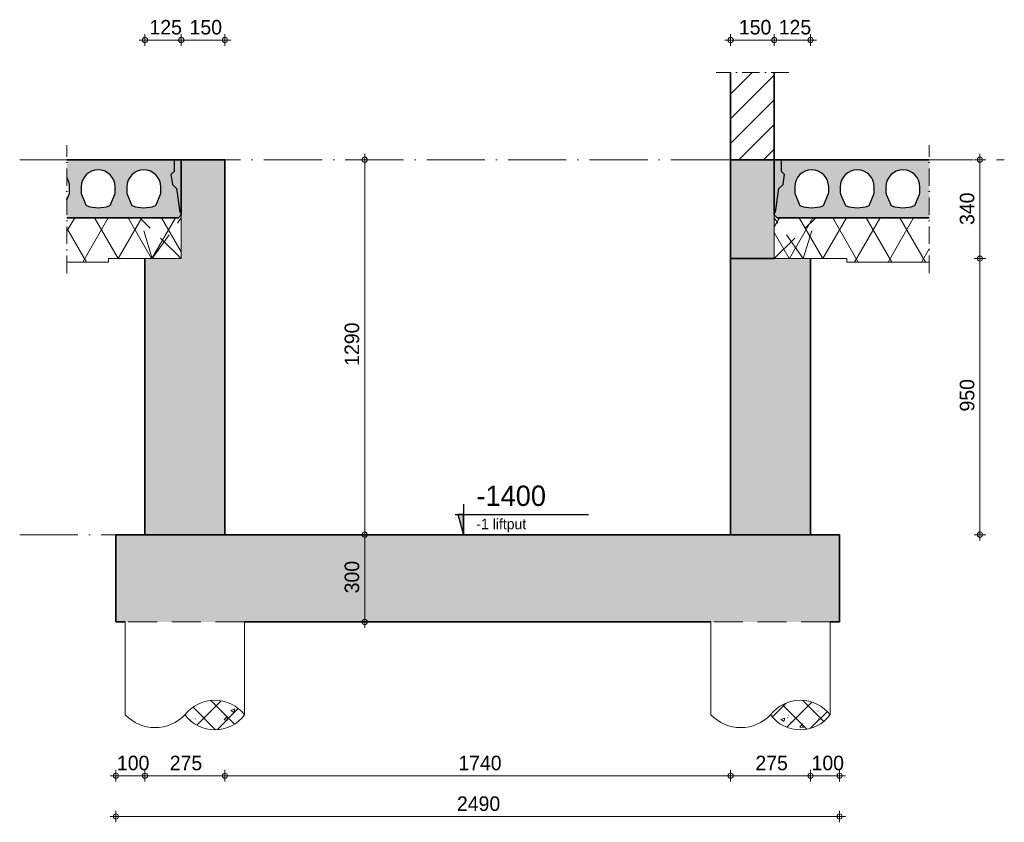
# Model space of a CAD drawing. Header units: millimetres. Extents: x 1146 to 62151, y -2394 to 40413.
# Tile 15 of 16: x 55610 to 58997, y -2389 to 372. Entities that reach past the tile are written whole.
import ezdxf

# ---------------------------------------------------------------- set-up
doc = ezdxf.new("R2010")
doc.units = ezdxf.units.MM
for name, pattern in [('00_PBT_AFBR', [100, 60, -20, 0, -20]), ('00_PBT_HID2', [150, 100, -50]), ('00_PBT_STRA', [560, 200, -40, 0, -40, 200, -40, 0, -40])]:
    doc.linetypes.add(name, pattern=pattern)
for name, color, linetype, lineweight in [('A-____-____-DIMS', 211, 'Continuous', 13), ('A-____-____-DIMS-20', 211, 'Continuous', 13), ('A-DETL-GENF-HDLN', 90, '00_PBT_HID2', 18), ('A-DETL-GENF-OTLN', 92, 'Continuous', 18), ('A-FLOR-____-MCUT', 192, 'Continuous', 35), ('A-FLOR-____-PATT', 8, 'Continuous', 35), ('A-FLOR-LEVL-OTLN', 51, 'Continuous', 13), ('A-WALL-____-PATT', 111, 'Continuous', 35), ('I-WALL-____-MCUT', 2, 'Continuous', 35), ('S-FNDN-____-HDLN', 4, '00_PBT_HID2', 18)]:
    doc.layers.add(name, color=color, linetype=linetype, lineweight=lineweight)
doc.styles.add('PBT-Font_4', font='PBT-FONT.ttf', dxfattribs={"height": 36})
doc.styles.add('PBT-Font_5', font='PBT-FONT.ttf', dxfattribs={"height": 70})
doc.styles.add('PBT-Font_6', font='PBT-FONT.ttf', dxfattribs={"height": 50})
doc.dimstyles.new('PBT_DIM_2_50mm', dxfattribs={"dimscale": 304.8, "dimtxt": 50.137748, "dimasz": 0.059055, "dimexe": 0.065617, "dimexo": 0.0625, "dimgap": 0.013123, "dimtad": 1, "dimdec": 3, "dimrnd": 0.001, "dimdsep": 46, "dimtxsty": 'PBT-Font_6', "dimblk1": 'DOTBLANK', "dimblk2": 'DOTBLANK', "dimsah": 1, "dimcen": 0.09, "dimdle": 0.065617, "dimazin": 0, "dimtfac": 1, "dimtdec": 4, "dimtix": 1, "dimtmove": 0, "dimatfit": 3, "dimfxl": 0.065617, "dimfxlon": 1, "dimtvp": 1, "dimtolj": 1, "dimtzin": 0, "dimarcsym": 2})
pattern_1 = [(45, (18950.695, 47.664), (-42.4264, 42.4264), []), (135, (18950.695, 47.664), (-42.4264, -42.4264), []), (50, (18950.7, 47.66), (143.452, -12.5505), [15, -165]), (355, (18950.7, 47.66), (-27.75, 150.438), [12, -132]), (100.451, (18962.65, 46.62), (115.7025, 137.887), [12.748, -140.228]), (46.184, (18950.7, 87.66), (213.449, -33.104), [22.5, -247.5]), (96.636, (18968.48, 84.9), (186.931, 194.825), [19.122, -210.343]), (351.184, (18950.7, 87.66), (186.933, 194.823), [18, -198]), (21, (18970.7, 77.66), (119.3814, -80.524), [15, -165]), (326, (18970.7, 77.66), (48.663, 145.03), [12, -132]), (71.451, (18980.64, 70.95), (168.045, 64.505), [12.748, -140.228]), (37.5, (18950.695, 47.664), (2.432, 66.5788), [0.6706, -129.729, 0.6706, -133.329, -132.5]), (37.5, (18950.695, 47.664), (2.432, 66.5788), [-264.4, 0.6706, -131.829]), (7.5, (18950.695, 47.664), (52.614, 78.8823), [0.6706, -75.729, 0.6706, -126.729, -50.5]), (7.5, (18950.695, 47.664), (52.614, 78.8823), [-203.8, 0.6706, -49.829]), (327.5, (18906.095, 47.664), (106.7645, -4.511), [0.6706, -49.329, 0.6706, -155.329, -207]), (327.5, (18906.095, 47.664), (106.7645, -4.511), [-206, 0.6706, -206.329]), (317.5, (18886.095, 47.66), (116.6372, 20.021), [0.6706, -64.329, 0.6706, -102.929, -147]), (317.5, (18886.095, 47.66), (116.6372, 20.021), [-168.6, 0.6706, -146.329]), (317.5, (18886.095, 47.66), (116.6372, 20.021), [0.6706, -64.329, 0.6706, -102.929, -147]), (317.5, (18886.095, 47.66), (116.6372, 20.021), [-168.6, 0.6706, -146.329])]

# ---------------------------------------------------------------- blocks, each defined once
blk = doc.blocks.new('17_PBT_SFO_paal_rond_R24 - Ø410-500 _vHek Combi_ liftput-1669996-0_06')
at = {"layer": 'A-DETL-GENF-OTLN', "lineweight": 13}
h = blk.add_hatch(dxfattribs=at)
h.set_pattern_fill('FP_63', color=9, style=0, pattern_type=2)
h.set_pattern_definition(pattern_1)
h.paths.add_polyline_path([(18092.6, -2071), (18122, -2067.6), (18149.8, -2057.5), (18174.6, -2041.4), (18195.1, -2020), (18174.6, -1998.6), (18149.8, -1982.5), (18122, -1972.4), (18092.6, -1969), (18063.2, -1972.4), (18035.4, -1982.5), (18010.6, -1998.6), (17990.1, -2020), (18010.6, -2041.4), (18035.4, -2057.5), (18063.2, -2067.6)])
at = {"layer": 'A-DETL-GENF-HDLN'}
blk.add_line((18195.1, -1700), (17785.1, -1700), dxfattribs=at)
at = {"layer": 'A-DETL-GENF-OTLN'}
for p, q in [((17785.1, -2020), (17785.1, -1700)), ((18195.1, -1700), (18195.1, -2020))]:
    blk.add_line(p, q, dxfattribs=at)
for centre, radius, start, end in [((18092.6, -2097.6), 128.6, 37.1283, 142.8717), ((17887.6, -1920.5), 142.9, 224.1487, 315.8513), ((18092.6, -1942.4), 128.6, 217.1283, 322.8717)]:
    blk.add_arc(centre, radius, start, end, dxfattribs=at)
blk = doc.blocks.new('17_PBT_SFO_paal_rond_R24 - Ø410-500 _vHek Combi_ liftput-V50-0_06')
at = {"layer": 'A-DETL-GENF-OTLN', "lineweight": 13}
h = blk.add_hatch(dxfattribs=at)
h.set_pattern_fill('FP_63', color=9, style=0, pattern_type=2)
h.set_pattern_definition(pattern_1)
h.paths.add_polyline_path([(20107.6, -2071), (20137, -2067.6), (20164.8, -2057.5), (20189.6, -2041.4), (20210.1, -2020), (20189.6, -1998.6), (20164.8, -1982.5), (20137, -1972.4), (20107.6, -1969), (20078.2, -1972.4), (20050.4, -1982.5), (20025.6, -1998.6), (20005.1, -2020), (20025.6, -2041.4), (20050.4, -2057.5), (20078.2, -2067.6)])
at = {"layer": 'A-DETL-GENF-HDLN'}
blk.add_line((20210.1, -1700), (19800.1, -1700), dxfattribs=at)
at = {"layer": 'A-DETL-GENF-OTLN'}
for p, q in [((19800.1, -2020), (19800.1, -1700)), ((20210.1, -1700), (20210.1, -2020))]:
    blk.add_line(p, q, dxfattribs=at)
for centre, radius, start, end in [((20107.6, -2097.6), 128.6, 37.1283, 142.8717), ((19902.6, -1920.5), 142.9, 224.1487, 315.8513), ((20107.6, -1942.4), 128.6, 217.1283, 322.8717)]:
    blk.add_arc(centre, radius, start, end, dxfattribs=at)
blk = doc.blocks.new('00_PBT_DI_afbreeklijn - Afbreeklijn doorsteek 50-1671759-0_06')
at = {"layer": 'A-DETL-GENF-OTLN', "linetype": '00_PBT_AFBR'}
blk.add_line((20067.6, 190), (19817.6, 190), dxfattribs=at)
blk = doc.blocks.new('00_PBT_DI_LIB_kanaalplaat_Ddrsn - 200mm geïsoleerd _nok 120_-1698708-0_06')
at = {"layer": 'A-DETL-GENF-OTLN'}
blk.add_hatch(color=256, dxfattribs=at).paths.add_polyline_path([(20017.6, -290), (20022.6, -290), (20034.1, -209.4), (20048.3, -195.3), (20053.2, -160.6), (20042.6, -150), (20042.6, -110), (20017.6, -110), (20017.6, -282.1)])
at = {"layer": 'A-DETL-GENF-OTLN', "lineweight": 13}
h = blk.add_hatch(dxfattribs=at)
h.set_pattern_fill('FP_64', color=256, style=0, pattern_type=2)
h.set_pattern_definition([(60, (20267.6, -450.88), (-86.603, 50), []), (120, (20267.6, -450.88), (-86.603, -50), [])])
h.paths.add_polyline_path([(20551.1, -462), (20551.1, -310), (20027.6, -310), (20017.6, -300), (20017.6, -450), (20267.6, -450), (20267.6, -462)])
at = {"layer": 'A-DETL-GENF-HDLN'}
for p, q in [((20017.6, -450), (20160.4, -310)), ((20117.6, -450), (20017.6, -310)), ((20117.6, -450), (20160.4, -310)), ((20117.6, -450), (20017.6, -450))]:
    blk.add_line(p, q, dxfattribs=at)
at = {"layer": 'A-DETL-GENF-OTLN', "lineweight": 35}
for p, q in [((20017.6, -110), (20047.6, -110)), ((20017.6, -290), (20017.6, -110)), ((20017.6, -110), (20047.6, -110)), ((20017.6, -290), (20017.6, -110)), ((20027.6, -310), (20551.1, -310))]:
    blk.add_line(p, q, dxfattribs=at)
at = {"layer": 'A-DETL-GENF-OTLN', "lineweight": 25}
for p, q in [((20042.6, -150), (20042.6, -110)), ((20551.1, -110), (20042.6, -110)), ((20053.2, -160.6), (20042.6, -150)), ((20048.3, -195.3), (20053.2, -160.6)), ((20034.1, -209.4), (20048.3, -195.3)), ((20022.6, -290), (20034.1, -209.4)), ((20088.1, -203.5), (20088.1, -223.1)), ((20089.3, -228.9), (20104.4, -264.9)), ((20188.8, -264.9), (20203.9, -228.9)), ((20205.1, -223.1), (20205.1, -203.5)), ((20245.1, -203.5), (20245.1, -223.1)), ((20246.3, -228.9), (20261.4, -264.9)), ((20345.8, -264.9), (20360.9, -228.9)), ((20362.1, -223.1), (20362.1, -203.5)), ((20402.1, -203.5), (20402.1, -223.1)), ((20403.3, -228.9), (20418.4, -264.9)), ((20502.8, -264.9), (20517.9, -228.9)), ((20519.1, -223.1), (20519.1, -203.5)), ((20017.6, -290), (20022.6, -290)), ((20017.6, -290), (20017.6, -300)), ((20017.6, -290), (20017.6, -300))]:
    blk.add_line(p, q, dxfattribs=at)
at = {"layer": 'A-DETL-GENF-OTLN'}
for p, q in [((20027.6, -310), (20017.6, -300)), ((20017.6, -300), (20017.6, -450)), ((20551.1, -310), (20027.6, -310)), ((20017.6, -450), (20267.6, -450)), ((20267.6, -450), (20267.6, -462)), ((20267.6, -462), (20551.1, -462))]:
    blk.add_line(p, q, dxfattribs=at)
at = {"layer": 'A-DETL-GENF-OTLN', "lineweight": 25}
for centre, radius, start, end in [((20146.6, -203.5), 58.5, 360, 180), ((20303.6, -203.5), 58.5, 360, 180), ((20460.6, -203.5), 58.5, 360, 180), ((20103.1, -223.1), 15, 180, 202.7741), ((20190.1, -223.1), 15, 337.2259, 360), ((20260.1, -223.1), 15, 180, 202.7741), ((20347.1, -223.1), 15, 337.2259, 360), ((20417.1, -223.1), 15, 180, 202.7741), ((20504.1, -223.1), 15, 337.2259, 360), ((20110.8, -262.2), 7, 202.7741, 251.5896), ((20146.6, -154.7), 120.3, 251.5896, 288.4104), ((20182.4, -262.2), 7, 288.4104, 337.2259), ((20267.8, -262.2), 7, 202.7741, 251.5896), ((20303.6, -154.7), 120.3, 251.5896, 288.4104), ((20339.4, -262.2), 7, 288.4104, 337.2259), ((20424.8, -262.2), 7, 202.7741, 251.5896), ((20460.6, -154.7), 120.3, 251.5896, 288.4104), ((20496.4, -262.2), 7, 288.4104, 337.2259)]:
    blk.add_arc(centre, radius, start, end, dxfattribs=at)
blk = doc.blocks.new('00_PBT_DI_afbreeklijn - Afbreeklijn doorsteek 50-1671760-0_06')
at = {"layer": 'A-DETL-GENF-OTLN', "linetype": '00_PBT_AFBR'}
blk.add_line((20551.1, -500), (20551.1, -60), dxfattribs=at)
blk = doc.blocks.new('00_PBT_DI_LIB_kanaalplaat_Ddrsn - 200mm geïsoleerd _nok 120_-1698888-0_06')
at = {"layer": 'A-DETL-GENF-OTLN'}
blk.add_hatch(color=256, dxfattribs=at).paths.add_polyline_path([(17977.6, -290), (17977.6, -110), (17952.6, -110), (17952.6, -150), (17942, -160.6), (17946.9, -195.3), (17961.1, -209.4), (17972.6, -290)])
at = {"layer": 'A-DETL-GENF-OTLN', "lineweight": 13}
h = blk.add_hatch(dxfattribs=at)
h.set_pattern_fill('FP_65', color=256, style=0, pattern_type=2)
h.set_pattern_definition([(120, (17727.6, -450.88), (86.603, 50), []), (60, (17727.6, -450.88), (86.603, -50), [])])
h.paths.add_polyline_path([(17584.1, -462), (17727.6, -462), (17727.6, -450), (17977.6, -450), (17977.6, -300), (17967.6, -310), (17584.1, -310), (17584.1, -453.5)])
at = {"layer": 'A-DETL-GENF-HDLN'}
for p, q in [((17877.6, -450), (17834.8, -310)), ((17977.6, -450), (17834.8, -310)), ((17877.6, -450), (17977.6, -310)), ((17877.6, -450), (17977.6, -450))]:
    blk.add_line(p, q, dxfattribs=at)
at = {"layer": 'A-DETL-GENF-OTLN', "lineweight": 25}
for p, q in [((17584.1, -110), (17952.6, -110)), ((17952.6, -110), (17952.6, -150)), ((17952.6, -150), (17942, -160.6)), ((17942, -160.6), (17946.9, -195.3)), ((17946.9, -195.3), (17961.1, -209.4)), ((17584.1, -247.6), (17591.9, -228.9)), ((17593.1, -223.1), (17593.1, -203.5)), ((17633.1, -203.5), (17633.1, -223.1)), ((17634.3, -228.9), (17649.4, -264.9)), ((17733.8, -264.9), (17748.9, -228.9)), ((17750.1, -223.1), (17750.1, -203.5)), ((17790.1, -203.5), (17790.1, -223.1)), ((17791.3, -228.9), (17806.4, -264.9)), ((17890.8, -264.9), (17905.9, -228.9)), ((17907.1, -223.1), (17907.1, -203.5)), ((17961.1, -209.4), (17972.6, -290)), ((17972.6, -290), (17977.6, -290)), ((17977.6, -290), (17977.6, -300)), ((17977.6, -290), (17977.6, -300))]:
    blk.add_line(p, q, dxfattribs=at)
at = {"layer": 'A-DETL-GENF-OTLN', "lineweight": 35}
for p, q in [((17977.6, -110), (17947.6, -110)), ((17977.6, -110), (17947.6, -110)), ((17977.6, -290), (17977.6, -110)), ((17977.6, -290), (17977.6, -110)), ((17967.6, -310), (17584.1, -310))]:
    blk.add_line(p, q, dxfattribs=at)
at = {"layer": 'A-DETL-GENF-OTLN'}
for p, q in [((17977.6, -300), (17967.6, -310)), ((17977.6, -450), (17977.6, -300)), ((17967.6, -310), (17584.1, -310)), ((17584.1, -462), (17727.6, -462)), ((17727.6, -462), (17727.6, -450)), ((17727.6, -450), (17977.6, -450))]:
    blk.add_line(p, q, dxfattribs=at)
at = {"layer": 'A-DETL-GENF-OTLN', "lineweight": 25}
for centre, radius, start, end in [((17691.6, -203.5), 58.5, 0, 180), ((17848.6, -203.5), 58.5, 360, 180), ((17534.6, -203.5), 58.5, 0, 31.8756), ((17578.1, -223.1), 15, 337.2259, 360), ((17648.1, -223.1), 15, 180, 202.7741), ((17735.1, -223.1), 15, 337.2259, 360), ((17805.1, -223.1), 15, 180, 202.7741), ((17892.1, -223.1), 15, 337.2259, 360), ((17655.8, -262.2), 7, 202.7741, 251.5896), ((17691.6, -154.7), 120.3, 251.5896, 288.4104), ((17727.4, -262.2), 7, 288.4104, 337.2259), ((17812.8, -262.2), 7, 202.7741, 251.5896), ((17848.6, -154.7), 120.3, 251.5896, 288.4104), ((17884.4, -262.2), 7, 288.4104, 337.2259)]:
    blk.add_arc(centre, radius, start, end, dxfattribs=at)
blk = doc.blocks.new('00_PBT_DI_afbreeklijn - Afbreeklijn doorsteek 50-1636253-0_06')
at = {"layer": 'A-DETL-GENF-OTLN', "linetype": '00_PBT_AFBR'}
blk.add_line((17584.1, -500), (17584.1, -60), dxfattribs=at)
blk = doc.blocks.new('Level - maat onder de streep-962598-0_06')
at = {"layer": 'A-FLOR-LEVL-OTLN'}
blk.add_hatch(color=256, dxfattribs=at).paths.add_polyline_path([(18948.3, -1400), (18929.1, -1330), (18948.3, -1330)])
at = {"layer": 'A-FLOR-LEVL-OTLN', "lineweight": 25}
for p, q in [((18948.3, -1295), (18948.3, -1400)), ((18919.6, -1330), (19378.3, -1330)), ((18948.3, -1330), (18929.1, -1330)), ((18929.1, -1330), (18948.3, -1400)), ((18948.3, -1400), (18948.3, -1330)), ((18908.3, -1400), (18988.3, -1400))]:
    blk.add_line(p, q, dxfattribs=at)
blk = doc.blocks.new('DIMBLOCK110-0_06')
at = {"layer": 'A-____-____-DIMS-20'}
for p, q in [((55920.6, -2229.3), (56040.6, -2229.3)), ((55940.6, -2229.3), (55940.6, -2209.3)), ((55940.6, -2229.3), (55940.6, -2249.3)), ((56040.6, -2229.3), (56040.6, -2209.3)), ((56040.6, -2229.3), (56040.6, -2249.3))]:
    blk.add_line(p, q, dxfattribs=at)
for centre in [(55940.6, -2229.3), (56040.6, -2229.3)]:
    blk.add_circle(centre, 9, dxfattribs=at)
at = {"layer": 'A-____-____-DIMS-20', "color": 0, "insert": (55944.2, -2160.2), "char_height": 50, "width": 111.249, "attachment_point": 1, "line_spacing_factor": 1.135194, "style": 'PBT-Font_6'}
blk.add_mtext('100', dxfattribs=at)
blk = doc.blocks.new('_DotBlank')
at = {"color": 0, "linetype": 'ByBlock', "lineweight": -2}
blk.add_line((-0.5, 0), (-1, 0), dxfattribs=at)
blk.add_circle((0, 0), 0.5, dxfattribs=at)
blk = doc.blocks.new('DIMBLOCK111-0_06')
at = {"layer": 'A-____-____-DIMS-20'}
for p, q in [((56040.6, -2229.3), (56040.6, -2209.3)), ((56040.6, -2229.3), (56315.6, -2229.3)), ((56040.6, -2229.3), (56040.6, -2249.3)), ((56315.6, -2229.3), (56315.6, -2209.3)), ((56315.6, -2229.3), (56315.6, -2249.3))]:
    blk.add_line(p, q, dxfattribs=at)
for centre in [(56040.6, -2229.3), (56315.6, -2229.3)]:
    blk.add_circle(centre, 9, dxfattribs=at)
at = {"layer": 'A-____-____-DIMS-20', "color": 0, "insert": (56126, -2160.2), "char_height": 50, "width": 124.871, "attachment_point": 1, "line_spacing_factor": 1.135194, "style": 'PBT-Font_6'}
blk.add_mtext('275', dxfattribs=at)
blk = doc.blocks.new('DIMBLOCK112-0_06')
at = {"layer": 'A-____-____-DIMS-20'}
for p, q in [((56315.6, -2229.3), (56315.6, -2209.3)), ((56315.6, -2229.3), (58055.6, -2229.3)), ((56315.6, -2229.3), (56315.6, -2249.3)), ((58055.6, -2229.3), (58055.6, -2209.3)), ((58055.6, -2229.3), (58055.6, -2249.3))]:
    blk.add_line(p, q, dxfattribs=at)
for centre in [(56315.6, -2229.3), (58055.6, -2229.3)]:
    blk.add_circle(centre, 9, dxfattribs=at)
at = {"layer": 'A-____-____-DIMS-20', "color": 0, "insert": (57118.9, -2160.2), "char_height": 50, "width": 160.062, "attachment_point": 1, "line_spacing_factor": 1.135194, "style": 'PBT-Font_6'}
blk.add_mtext('1740', dxfattribs=at)
blk = doc.blocks.new('DIMBLOCK113-0_06')
at = {"layer": 'A-____-____-DIMS-20'}
for p, q in [((58055.6, -2229.3), (58055.6, -2209.3)), ((58055.6, -2229.3), (58330.6, -2229.3)), ((58055.6, -2229.3), (58055.6, -2249.3)), ((58330.6, -2229.3), (58330.6, -2209.3)), ((58330.6, -2229.3), (58330.6, -2249.3))]:
    blk.add_line(p, q, dxfattribs=at)
for centre in [(58055.6, -2229.3), (58330.6, -2229.3)]:
    blk.add_circle(centre, 9, dxfattribs=at)
at = {"layer": 'A-____-____-DIMS-20', "color": 0, "insert": (58141, -2160.2), "char_height": 50, "width": 124.871, "attachment_point": 1, "line_spacing_factor": 1.135194, "style": 'PBT-Font_6'}
blk.add_mtext('275', dxfattribs=at)
blk = doc.blocks.new('DIMBLOCK114-0_06')
at = {"layer": 'A-____-____-DIMS-20'}
for p, q in [((58330.6, -2229.3), (58330.6, -2209.3)), ((58330.6, -2229.3), (58450.6, -2229.3)), ((58330.6, -2229.3), (58330.6, -2249.3)), ((58430.6, -2229.3), (58430.6, -2209.3)), ((58430.6, -2229.3), (58430.6, -2249.3))]:
    blk.add_line(p, q, dxfattribs=at)
for centre in [(58330.6, -2229.3), (58430.6, -2229.3)]:
    blk.add_circle(centre, 9, dxfattribs=at)
at = {"layer": 'A-____-____-DIMS-20', "color": 0, "insert": (58334.2, -2160.2), "char_height": 50, "width": 111.249, "attachment_point": 1, "line_spacing_factor": 1.135194, "style": 'PBT-Font_6'}
blk.add_mtext('100', dxfattribs=at)
blk = doc.blocks.new('DIMBLOCK115-0_06')
at = {"layer": 'A-____-____-DIMS-20'}
for p, q in [((55920.6, -2369.3), (58450.6, -2369.3)), ((55940.6, -2369.3), (55940.6, -2349.3)), ((55940.6, -2369.3), (55940.6, -2389.3)), ((58430.6, -2369.3), (58430.6, -2349.3)), ((58430.6, -2369.3), (58430.6, -2389.3))]:
    blk.add_line(p, q, dxfattribs=at)
for centre in [(55940.6, -2369.3), (58430.6, -2369.3)]:
    blk.add_circle(centre, 9, dxfattribs=at)
at = {"layer": 'A-____-____-DIMS-20', "color": 0, "insert": (57114.1, -2300.2), "char_height": 50, "width": 171.414, "attachment_point": 1, "line_spacing_factor": 1.135194, "style": 'PBT-Font_6'}
blk.add_mtext('2490', dxfattribs=at)
blk = doc.blocks.new('DIMBLOCK116-0_06')
at = {"layer": 'A-____-____-DIMS-20'}
for p, q in [((56796.7, -90), (56796.7, -1400)), ((56796.7, -110), (56776.7, -110)), ((56796.7, -110), (56816.7, -110)), ((56796.7, -1400), (56776.7, -1400)), ((56796.7, -1400), (56816.7, -1400))]:
    blk.add_line(p, q, dxfattribs=at)
for centre in [(56796.7, -110), (56796.7, -1400)]:
    blk.add_circle(centre, 9, dxfattribs=at)
at = {"layer": 'A-____-____-DIMS-20', "color": 0, "insert": (56727.6, -818.9), "char_height": 50, "width": 153.251, "attachment_point": 1, "rotation": 90, "line_spacing_factor": 1.135194, "style": 'PBT-Font_6'}
blk.add_mtext('1290', dxfattribs=at)
blk = doc.blocks.new('DIMBLOCK117-0_06')
at = {"layer": 'A-____-____-DIMS-20'}
for p, q in [((56796.7, -1400), (56776.7, -1400)), ((56796.7, -1400), (56796.7, -1720)), ((56796.7, -1400), (56816.7, -1400)), ((56796.7, -1700), (56776.7, -1700)), ((56796.7, -1700), (56816.7, -1700))]:
    blk.add_line(p, q, dxfattribs=at)
for centre in [(56796.7, -1400), (56796.7, -1700)]:
    blk.add_circle(centre, 9, dxfattribs=at)
at = {"layer": 'A-____-____-DIMS-20', "color": 0, "insert": (56727.6, -1601.6), "char_height": 50, "width": 123.736, "attachment_point": 1, "rotation": 90, "line_spacing_factor": 1.135194, "style": 'PBT-Font_6'}
blk.add_mtext('300', dxfattribs=at)
blk = doc.blocks.new('DIMBLOCK118-0_06')
at = {"layer": 'A-____-____-DIMS-20'}
for p, q in [((58913.3, -90), (58913.3, -450)), ((58913.3, -110), (58893.3, -110)), ((58913.3, -110), (58933.3, -110)), ((58913.3, -450), (58893.3, -450)), ((58913.3, -450), (58933.3, -450))]:
    blk.add_line(p, q, dxfattribs=at)
for centre in [(58913.3, -110), (58913.3, -450)]:
    blk.add_circle(centre, 9, dxfattribs=at)
at = {"layer": 'A-____-____-DIMS-20', "color": 0, "insert": (58844.2, -334.4), "char_height": 50, "width": 130.547, "attachment_point": 1, "rotation": 90, "line_spacing_factor": 1.135194, "style": 'PBT-Font_6'}
blk.add_mtext('340', dxfattribs=at)
blk = doc.blocks.new('DIMBLOCK119-0_06')
at = {"layer": 'A-____-____-DIMS-20'}
for p, q in [((58913.3, -450), (58893.3, -450)), ((58913.3, -450), (58913.3, -1420)), ((58913.3, -450), (58933.3, -450)), ((58913.3, -1400), (58893.3, -1400)), ((58913.3, -1400), (58933.3, -1400))]:
    blk.add_line(p, q, dxfattribs=at)
for centre in [(58913.3, -450), (58913.3, -1400)]:
    blk.add_circle(centre, 9, dxfattribs=at)
at = {"layer": 'A-____-____-DIMS-20', "color": 0, "insert": (58844.2, -976.1), "char_height": 50, "width": 122.601, "attachment_point": 1, "rotation": 90, "line_spacing_factor": 1.135194, "style": 'PBT-Font_6'}
blk.add_mtext('950', dxfattribs=at)
blk = doc.blocks.new('DIMBLOCK120-0_06')
at = {"layer": 'A-____-____-DIMS-20'}
for p, q in [((56040.6, 301.7), (56040.6, 321.7)), ((56165.6, 301.7), (56165.6, 321.7)), ((56020.6, 301.7), (56165.6, 301.7)), ((56040.6, 301.7), (56040.6, 281.7)), ((56165.6, 301.7), (56165.6, 281.7))]:
    blk.add_line(p, q, dxfattribs=at)
for centre in [(56040.6, 301.7), (56165.6, 301.7)]:
    blk.add_circle(centre, 9, dxfattribs=at)
at = {"layer": 'A-____-____-DIMS-20', "color": 0, "insert": (56056.2, 370.8), "char_height": 50, "width": 112.384, "attachment_point": 1, "line_spacing_factor": 1.135194, "style": 'PBT-Font_6'}
blk.add_mtext('125', dxfattribs=at)
blk = doc.blocks.new('DIMBLOCK121-0_06')
at = {"layer": 'A-____-____-DIMS-20'}
for p, q in [((56165.6, 301.7), (56165.6, 321.7)), ((56315.6, 301.7), (56315.6, 321.7)), ((56165.6, 301.7), (56335.6, 301.7)), ((56165.6, 301.7), (56165.6, 281.7)), ((56315.6, 301.7), (56315.6, 281.7))]:
    blk.add_line(p, q, dxfattribs=at)
for centre in [(56165.6, 301.7), (56315.6, 301.7)]:
    blk.add_circle(centre, 9, dxfattribs=at)
at = {"layer": 'A-____-____-DIMS-20', "color": 0, "insert": (56194.2, 370.8), "char_height": 50, "width": 111.249, "attachment_point": 1, "line_spacing_factor": 1.135194, "style": 'PBT-Font_6'}
blk.add_mtext('150', dxfattribs=at)
blk = doc.blocks.new('DIMBLOCK122-0_06')
at = {"layer": 'A-____-____-DIMS-20'}
for p, q in [((58205.6, 301.7), (58205.6, 321.7)), ((58330.6, 301.7), (58330.6, 321.7)), ((58350.6, 301.7), (58205.6, 301.7)), ((58205.6, 301.7), (58205.6, 281.7)), ((58330.6, 301.7), (58330.6, 281.7))]:
    blk.add_line(p, q, dxfattribs=at)
for centre in [(58205.6, 301.7), (58330.6, 301.7)]:
    blk.add_circle(centre, 9, dxfattribs=at)
at = {"layer": 'A-____-____-DIMS-20', "color": 0, "insert": (58221.2, 370.8), "char_height": 50, "width": 112.384, "attachment_point": 1, "line_spacing_factor": 1.135194, "style": 'PBT-Font_6'}
blk.add_mtext('125', dxfattribs=at)
blk = doc.blocks.new('DIMBLOCK123-0_06')
at = {"layer": 'A-____-____-DIMS-20'}
for p, q in [((58055.6, 301.7), (58055.6, 321.7)), ((58205.6, 301.7), (58205.6, 321.7)), ((58205.6, 301.7), (58035.6, 301.7)), ((58055.6, 301.7), (58055.6, 281.7)), ((58205.6, 301.7), (58205.6, 281.7))]:
    blk.add_line(p, q, dxfattribs=at)
for centre in [(58055.6, 301.7), (58205.6, 301.7)]:
    blk.add_circle(centre, 9, dxfattribs=at)
at = {"layer": 'A-____-____-DIMS-20', "color": 0, "insert": (58084.2, 370.8), "char_height": 50, "width": 111.249, "attachment_point": 1, "line_spacing_factor": 1.135194, "style": 'PBT-Font_6'}
blk.add_mtext('150', dxfattribs=at)

msp = doc.modelspace()

# ---------------------------------------------------------------- hatches: boundary and pattern name
at = {"layer": 'A-FLOR-____-PATT', "lineweight": 13}
h = msp.add_hatch(dxfattribs=at)
h.set_pattern_fill('FP_63', color=256, style=0, pattern_type=2)
h.set_pattern_definition([(45, (57138.66, 47.664), (-42.4264, 42.4264), []), (135, (57138.66, 47.664), (-42.4264, -42.4264), []), (50, (57138.66, 47.66), (143.452, -12.5505), [15, -165]), (355, (57138.66, 47.66), (-27.75, 150.438), [12, -132]), (100.451, (57150.61, 46.62), (115.702, 137.887), [12.748, -140.228]), (46.184, (57138.66, 87.66), (213.449, -33.104), [22.5, -247.5]), (96.636, (57156.44, 84.9), (186.93, 194.825), [19.122, -210.343]), (351.184, (57138.66, 87.66), (186.933, 194.823), [18, -198]), (21, (57158.66, 77.66), (119.3814, -80.524), [15, -165]), (326, (57158.66, 77.66), (48.663, 145.03), [12, -132]), (71.451, (57168.6, 70.95), (168.045, 64.505), [12.748, -140.228]), (37.5, (57138.66, 47.664), (2.432, 66.5788), [0.6706, -129.729, 0.6706, -133.329, -132.5]), (37.5, (57138.66, 47.664), (2.432, 66.5788), [-264.4, 0.6706, -131.829]), (7.5, (57138.66, 47.664), (52.614, 78.8823), [0.6706, -75.729, 0.6706, -126.729, -50.5]), (7.5, (57138.66, 47.664), (52.614, 78.8823), [-203.8, 0.6706, -49.829]), (327.5, (57094.06, 47.664), (106.7645, -4.511), [0.6706, -49.329, 0.6706, -155.329, -207]), (327.5, (57094.06, 47.664), (106.7645, -4.511), [-206, 0.6706, -206.329]), (317.5, (57074.06, 47.66), (116.637, 20.021), [0.6706, -64.329, 0.6706, -102.929, -147]), (317.5, (57074.06, 47.66), (116.637, 20.021), [-168.6, 0.671, -146.329]), (317.5, (57074.06, 47.66), (116.637, 20.021), [0.6706, -64.329, 0.6706, -102.929, -147]), (317.5, (57074.06, 47.66), (116.637, 20.021), [-168.6, 0.671, -146.329])])
h.paths.add_polyline_path([(55772.0576, -310), (56155.5576, -310), (56165.5576, -300), (56165.5576, -290), (56160.5576, -290), (56149.0429, -209.397), (56134.9007, -195.2548), (56129.951, -160.6066), (56140.5576, -150), (56140.5576, -110), (55772.0576, -110), (55772.0576, -172.735), (55773.2201, -174.25), (55779.0642, -188.3591), (55781.0576, -203.5), (55781.0576, -223.1263), (55780.7623, -226.0879), (55779.8882, -228.9328), (55772.0576, -247.5846), (55772.0576, -290)])
h.paths.add_polyline_path([(58455.5576, -310), (58739.0576, -310), (58739.0576, -110), (58230.5576, -110), (58230.5576, -150), (58241.1642, -160.6066), (58236.2144, -195.2548), (58222.0723, -209.397), (58210.5576, -290), (58205.5576, -290), (58205.5576, -300), (58215.5576, -310), (58222.0723, -310)])
h.paths.add_polyline_path([(58478.7011, -274.3108), (58453.576, -268.8448), (58452.2219, -268.2273), (58451.029, -267.3376), (58450.0511, -266.2159), (58449.3324, -264.9127), (58434.227, -228.9328), (58433.3528, -226.0879), (58433.0576, -221.1212), (58433.0576, -203.5), (58435.0509, -188.3591), (58440.8951, -174.25), (58450.1918, -162.1343), (58462.3076, -152.8375), (58476.4167, -146.9933), (58491.5576, -145), (58506.6985, -146.9933), (58520.8076, -152.8375), (58532.9233, -162.1343), (58542.2201, -174.25), (58548.0642, -188.3591), (58550.0576, -203.5), (58550.0576, -223.1263), (58549.7623, -226.0879), (58548.8882, -228.9328), (58533.0641, -266.2159), (58532.0862, -267.3376), (58530.8932, -268.2273), (58529.5392, -268.8448), (58504.414, -274.3108)])
h.paths.add_polyline_path([(58321.7011, -274.3108), (58296.576, -268.8448), (58295.2219, -268.2273), (58294.029, -267.3376), (58293.0511, -266.2159), (58292.3324, -264.9127), (58277.227, -228.9328), (58276.3528, -226.0879), (58276.0576, -223.1263), (58276.0576, -203.5), (58278.0509, -188.3591), (58283.8951, -174.25), (58293.1918, -162.1343), (58305.3076, -152.8375), (58319.4167, -146.9933), (58334.5576, -145), (58349.6985, -146.9933), (58363.8076, -152.8375), (58375.9233, -162.1343), (58385.2201, -174.25), (58391.0642, -188.3591), (58393.0576, -203.5), (58393.0576, -223.1263), (58392.7623, -226.0879), (58391.8882, -228.9328), (58376.0641, -266.2159), (58375.0862, -267.3376), (58373.8932, -268.2273), (58372.5392, -268.8448), (58347.414, -274.3108)])
h.paths.add_polyline_path([(58635.7011, -274.3108), (58610.576, -268.8448), (58609.2219, -268.2273), (58608.029, -267.3376), (58607.0511, -266.2159), (58606.3324, -264.9127), (58591.227, -228.9328), (58590.3528, -226.0879), (58590.0576, -221.1212), (58590.0576, -203.5), (58592.0509, -188.3591), (58597.8951, -174.25), (58607.1918, -162.1343), (58619.3076, -152.8375), (58633.4167, -146.9933), (58648.5576, -145), (58663.6985, -146.9933), (58677.8076, -152.8375), (58689.9233, -162.1343), (58699.2201, -174.25), (58705.0642, -188.3591), (58707.0576, -203.5), (58707.0576, -223.1263), (58706.7623, -226.0879), (58705.8882, -228.9328), (58690.0641, -266.2159), (58689.0862, -267.3376), (58687.8932, -268.2273), (58686.5392, -268.8448), (58661.414, -274.3108)])
h.paths.add_polyline_path([(55892.414, -274.3108), (55866.7011, -274.3108), (55841.576, -268.8448), (55840.2219, -268.2273), (55839.029, -267.3376), (55838.0511, -266.2159), (55837.3324, -264.9127), (55822.227, -228.9328), (55821.3528, -226.0879), (55821.0576, -223.1263), (55821.0576, -203.5), (55823.0509, -188.3591), (55828.8951, -174.25), (55838.1918, -162.1343), (55850.3076, -152.8375), (55864.4167, -146.9933), (55879.5576, -145), (55894.6985, -146.9933), (55908.8076, -152.8375), (55920.9233, -162.1343), (55930.2201, -174.25), (55936.0642, -188.3591), (55938.0576, -203.5), (55938.0576, -223.1263), (55937.7623, -226.0879), (55936.8882, -228.9328), (55921.0641, -266.2159), (55920.0862, -267.3376), (55918.8932, -268.2273), (55917.5392, -268.8448)])
h.paths.add_polyline_path([(56049.414, -274.3108), (56023.7011, -274.3108), (55998.576, -268.8448), (55997.2219, -268.2273), (55996.029, -267.3376), (55995.0511, -266.2159), (55994.3324, -264.9127), (55979.227, -228.9328), (55978.3528, -226.0879), (55978.0576, -223.1263), (55978.0576, -203.5), (55980.0509, -188.3591), (55985.8951, -174.25), (55995.1918, -162.1343), (56007.3076, -152.8375), (56021.4167, -146.9933), (56036.5576, -145), (56051.6985, -146.9933), (56065.8076, -152.8375), (56077.9233, -162.1343), (56087.2201, -174.25), (56093.0642, -188.3591), (56095.0576, -203.5), (56095.0576, -223.1263), (56094.7623, -226.0879), (56093.8882, -228.9328), (56078.0641, -266.2159), (56077.0862, -267.3376), (56075.8932, -268.2273), (56074.5392, -268.8448)])
at = {"layer": 'A-FLOR-____-PATT', "lineweight": 25}
h = msp.add_hatch(color=256, dxfattribs=at)
h.paths.add_polyline_path([(56165.5576, -450), (56315.5576, -450), (56315.5576, -110), (56165.5576, -110), (56165.5576, -310)])
h.paths.add_polyline_path([(58055.5576, -450), (58205.5576, -450), (58205.5576, -110), (58055.5576, -110)])
msp.add_hatch(color=256, dxfattribs=at).paths.add_polyline_path([(55940.5576, -1700), (58430.5576, -1700), (58430.5576, -1400), (55940.5576, -1400)])
at = {"layer": 'A-WALL-____-PATT', "lineweight": 13}
h = msp.add_hatch(dxfattribs=at)
h.set_pattern_fill('FP_62', color=256, angle=135, style=0, pattern_type=2)
h.set_pattern_definition([(45, (57138.66, 47.664), (-42.4264, 42.4264), [])])
h.paths.add_polyline_path([(58100.5376, -110), (58205.5576, -110), (58205.5576, 190), (58055.5576, 190), (58055.5576, -110)])
at = {"layer": 'A-WALL-____-PATT', "lineweight": 25}
for points in [[(56040.5576, -1400), (56315.5576, -1400), (56315.5576, -450), (56040.5576, -450), (56040.5576, -1030.1671)], [(58330.5576, -1400), (58330.5576, -450), (58055.5576, -450), (58055.5576, -1400)]]:
    msp.add_hatch(color=256, dxfattribs=at).paths.add_polyline_path(points)

# ---------------------------------------------------------------- linework, layer by layer
at = {"layer": 'A-FLOR-____-MCUT'}
for p, q in [((56140.5576, -110), (55772.0576, -110)), ((56315.5576, -110), (56165.5576, -110)), ((56315.5576, -450), (56315.5576, -110)), ((58055.5576, -110), (58055.5576, -450)), ((58739.0576, -110), (58230.5576, -110)), ((56165.5576, -290), (56165.5576, -300)), ((58205.5576, -300), (58205.5576, -290)), ((58430.5576, -1400), (55940.5576, -1400)), ((55940.5576, -1400), (55940.5576, -1700)), ((58430.5576, -1700), (58430.5576, -1400)), ((55940.5576, -1700), (55973.008, -1700)), ((56383.1072, -1700), (57988.008, -1700)), ((58398.1072, -1700), (58430.5576, -1700))]:
    msp.add_line(p, q, dxfattribs=at)
at = {"layer": 'A-FLOR-LEVL-OTLN', "linetype": '00_PBT_STRA', "lineweight": 18}
for p, q in [((55609.6101, -110), (58997.3478, -110)), ((55609.6101, -1400), (57136.2631, -1400))]:
    msp.add_line(p, q, dxfattribs=at)
at = {"layer": 'I-WALL-____-MCUT'}
for p, q in [((58055.5576, 190), (58055.5576, -110)), ((58205.5576, -110), (58205.5576, 190)), ((58055.5576, -110), (58205.5576, -110)), ((56040.5576, -450), (56040.5576, -1400)), ((56315.5576, -1400), (56315.5576, -450)), ((58055.5576, -450), (58055.5576, -1400)), ((58205.5576, -450), (58055.5576, -450)), ((58330.5576, -1400), (58330.5576, -450))]:
    msp.add_line(p, q, dxfattribs=at)

# ---------------------------------------------------------------- block references
at = {"layer": 'A-DETL-GENF-OTLN'}
for name in ['00_PBT_DI_afbreeklijn - Afbreeklijn doorsteek 50-1671759-0_06', '00_PBT_DI_afbreeklijn - Afbreeklijn doorsteek 50-1636253-0_06', '00_PBT_DI_afbreeklijn - Afbreeklijn doorsteek 50-1671760-0_06', '00_PBT_DI_LIB_kanaalplaat_Ddrsn - 200mm geïsoleerd _nok 120_-1698888-0_06', '00_PBT_DI_LIB_kanaalplaat_Ddrsn - 200mm geïsoleerd _nok 120_-1698708-0_06']:
    msp.add_blockref(name, (38187.9627, 0), dxfattribs=at)
at = {"layer": 'A-FLOR-LEVL-OTLN', "lineweight": 25}
msp.add_blockref('Level - maat onder de streep-962598-0_06', (38187.9627, 0), dxfattribs=at)
at = {"layer": 'S-FNDN-____-HDLN'}
for name in ['17_PBT_SFO_paal_rond_R24 - Ø410-500 _vHek Combi_ liftput-1669996-0_06', '17_PBT_SFO_paal_rond_R24 - Ø410-500 _vHek Combi_ liftput-V50-0_06']:
    msp.add_blockref(name, (38187.9627, 0), dxfattribs=at)

# ---------------------------------------------------------------- texts
at = {"layer": 'A-FLOR-LEVL-OTLN', "attachment_point": 1}
for s, insert, char_height, width, style in [('-1400', (57181.0325, -1231.0249), 70, 288.6075, 'PBT-Font_5'), ('-1 liftput', (57181.0325, -1345.1378), 36, 256.54, 'PBT-Font_4')]:
    msp.add_mtext(s, dxfattribs=dict(at, insert=insert, char_height=char_height, width=width, style=style))

# ---------------------------------------------------------------- dimensions: what is measured, and where the dimension line sits
at = {"layer": 'A-____-____-DIMS'}
for base, p1, p2, override, picture, middle in [((56165.5576, 301.67), (56040.5576, 281.67), (56165.5576, 281.67), {"dimpost": '<>', "dimfxl": 125}, 'DIMBLOCK120-0_06', (56103.0576, 330.67)), ((56315.5576, 301.67), (56165.5576, 281.67), (56315.5576, 281.67), {"dimpost": '<>', "dimfxl": 150}, 'DIMBLOCK121-0_06', (56240.5576, 330.67)), ((58055.5576, 301.67), (58205.5576, 281.67), (58055.5576, 281.67), {"dimpost": '<>', "dimfxl": 150}, 'DIMBLOCK123-0_06', (58130.5576, 330.67)), ((58205.5576, 301.67), (58330.5576, 281.67), (58205.5576, 281.67), {"dimpost": '<>', "dimfxl": 125}, 'DIMBLOCK122-0_06', (58268.0576, 330.67)), ((56040.5576, -2229.2992), (55940.5576, -2209.2992), (56040.5576, -2209.2992), {"dimpost": '<>', "dimfxl": 100}, 'DIMBLOCK110-0_06', (55990.5576, -2200.2992)), ((56315.5576, -2229.2992), (56040.5576, -2209.2992), (56315.5576, -2209.2992), {"dimpost": '<>', "dimfxl": 275}, 'DIMBLOCK111-0_06', (56178.0576, -2200.2992)), ((58055.5576, -2229.2992), (56315.5576, -2209.2992), (58055.5576, -2209.2992), {"dimpost": '<>', "dimfxl": 1740}, 'DIMBLOCK112-0_06', (57185.5576, -2200.2992)), ((58330.5576, -2229.2992), (58055.5576, -2209.2992), (58330.5576, -2209.2992), {"dimpost": '<>', "dimfxl": 275}, 'DIMBLOCK113-0_06', (58193.0576, -2200.2992)), ((58430.5576, -2229.2992), (58330.5576, -2209.2992), (58430.5576, -2209.2992), {"dimpost": '<>', "dimfxl": 100}, 'DIMBLOCK114-0_06', (58380.5576, -2200.2992)), ((58430.5576, -2369.2992), (55940.5576, -2349.2992), (58430.5576, -2349.2992), {"dimpost": '<>', "dimfxl": 2490}, 'DIMBLOCK115-0_06', (57185.5576, -2340.2992))]:
    dim = msp.add_linear_dim(base=base, p1=p1, p2=p2, dimstyle='PBT_DIM_2_50mm', override=override, dxfattribs=at)
    dim.commit()
    dim.dimension.update_dxf_attribs({"geometry": picture, "text_midpoint": middle})
for base, p1, p2, override, picture, middle in [((56796.7121, -1400), (56816.7121, -110), (56816.7121, -1400), {"dimpost": '<>', "dimfxl": 1290}, 'DIMBLOCK116-0_06', (56767.7121, -755)), ((58913.3338, -450), (58893.3338, -110), (58933.3338, -450), {"dimpost": '<>', "dimfxl": 342.344855}, 'DIMBLOCK118-0_06', (58884.3338, -280)), ((58913.3338, -1400), (58933.3338, -450), (58893.3338, -1400), {"dimpost": '<>', "dimfxl": 950.841732}, 'DIMBLOCK119-0_06', (58884.3338, -925)), ((56796.7121, -1700), (56816.7121, -1400), (56816.7121, -1700), {"dimpost": '<>', "dimfxl": 300}, 'DIMBLOCK117-0_06', (56767.7121, -1550))]:
    dim = msp.add_linear_dim(base=base, p1=p1, p2=p2, angle=90, dimstyle='PBT_DIM_2_50mm', override=override, dxfattribs=at)
    dim.commit()
    dim.dimension.update_dxf_attribs({"geometry": picture, "text_midpoint": middle})

doc.saveas('drawing.dxf')
